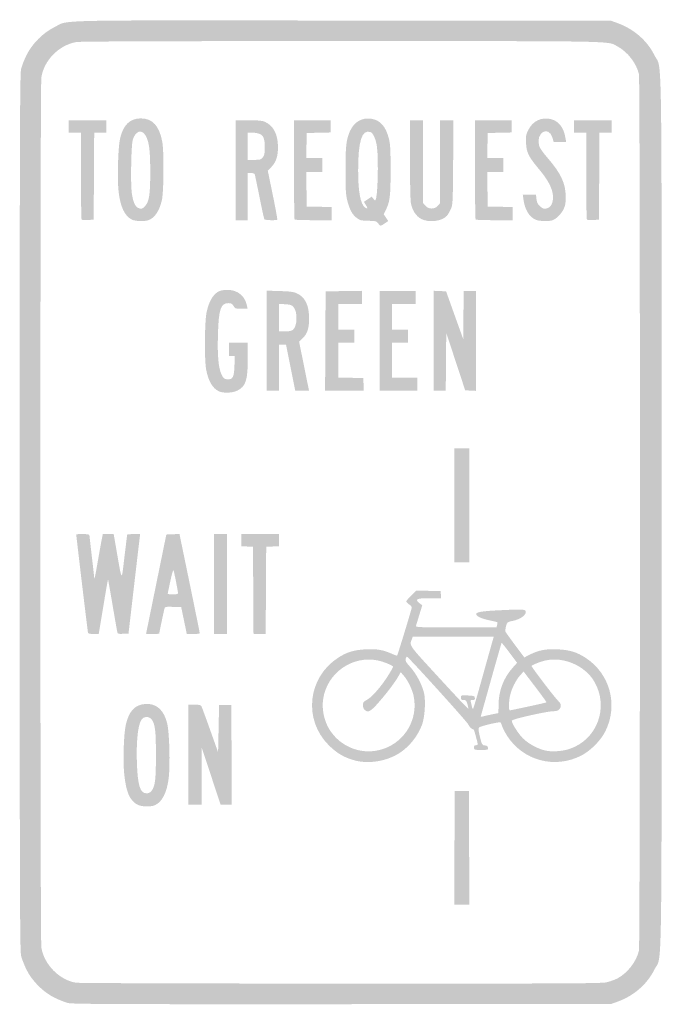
# Model space of a CAD drawing. Header units: inches. Extents: x -5.9 to 5.9, y -9 to 9.
import ezdxf

# ---------------------------------------------------------------- set-up
doc = ezdxf.new("R2010")
doc.units = ezdxf.units.IN
doc.header["$MEASUREMENT"] = 0

msp = doc.modelspace()

# ---------------------------------------------------------------- hatches: boundary and pattern name
h = msp.add_hatch(color=7)
edge = h.paths.add_edge_path()
edge.add_spline(control_points=[(-4.978, -8.973), (-5.03, -8.959), (-5.139, -8.916), (-5.219, -8.877), (-5.426, -8.776), (-5.632, -8.57), (-5.733, -8.363), (-5.772, -8.282), (-5.816, -8.17), (-5.83, -8.114), (-5.853, -8.023), (-5.856, -7.088), (-5.856, -0.009), (-5.856, 7.071), (-5.853, 8.006), (-5.83, 8.096), (-5.816, 8.153), (-5.772, 8.265), (-5.733, 8.345), (-5.632, 8.553), (-5.426, 8.758), (-5.219, 8.86), (-4.942, 8.995), (-5.428, 8.984), (0.044, 8.979)], knot_values=[0, 0, 0, 0, 1, 1, 1, 2, 2, 2, 3, 3, 3, 4, 4, 4, 5, 5, 5, 6, 6, 6, 7, 7, 7, 8, 8, 8, 8], degree=3, periodic=0)
edge.add_line((0.044, 8.979), (4.952, 8.974))
edge.add_line((4.952, 8.974), (5.064, 8.934))
edge.add_spline(control_points=[(5.064, 8.934), (5.363, 8.827), (5.61, 8.613), (5.743, 8.343), (5.886, 8.054), (5.873, 8.875), (5.873, -0.009), (5.873, -8.892), (5.886, -8.071), (5.743, -8.361), (5.61, -8.63), (5.363, -8.845), (5.064, -8.951)], knot_values=[0, 0, 0, 0, 1, 1, 1, 2, 2, 2, 3, 3, 3, 4, 4, 4, 4], degree=3, periodic=0)
edge.add_line((5.064, -8.951), (4.952, -8.991))
edge.add_line((4.952, -8.991), (0.034, -8.995))
edge.add_spline(control_points=[(0.034, -8.995), (-4.204, -8.997), (-4.896, -8.994), (-4.978, -8.973)], knot_values=[0, 0, 0, 0, 1, 1, 1, 1], degree=3, periodic=0)
edge = h.paths.add_edge_path(flags=0)
edge.add_spline(control_points=[(4.862, -8.596), (4.926, -8.582), (5.019, -8.549), (5.068, -8.523), (5.252, -8.424), (5.414, -8.215), (5.459, -8.016), (5.483, -7.911), (5.483, 7.894), (5.459, 7.999), (5.414, 8.197), (5.252, 8.407), (5.068, 8.506), (4.876, 8.609), (5.178, 8.603), (0.007, 8.604), (-3.146, 8.604), (-4.763, 8.598), (-4.825, 8.586), (-5.144, 8.526), (-5.409, 8.256), (-5.461, 7.941), (-5.484, 7.799), (-5.484, -7.816), (-5.461, -7.958), (-5.41, -8.271), (-5.134, -8.552), (-4.828, -8.603), (-4.783, -8.611), (-2.61, -8.618), (0, -8.619), (4.064, -8.62), (4.762, -8.617), (4.862, -8.596)], knot_values=[0, 0, 0, 0, 1, 1, 1, 2, 2, 2, 3, 3, 3, 4, 4, 4, 5, 5, 5, 6, 6, 6, 7, 7, 7, 8, 8, 8, 9, 9, 9, 10, 10, 10, 11, 11, 11, 11], degree=3, periodic=0)
h = msp.add_hatch(color=7)
edge = h.paths.add_edge_path()
edge.add_spline(control_points=[(0.693, 5.273), (0.663, 5.315), (0.651, 5.318), (0.514, 5.32), (0.383, 5.322), (0.361, 5.327), (0.306, 5.369), (0.222, 5.434), (0.178, 5.51), (0.135, 5.669), (0.103, 5.789), (0.098, 5.853), (0.097, 6.227), (0.096, 6.678), (0.11, 6.807), (0.179, 6.959), (0.256, 7.127), (0.394, 7.208), (0.564, 7.185), (0.729, 7.162), (0.833, 7.046), (0.89, 6.821), (0.915, 6.721), (0.921, 6.622), (0.921, 6.244), (0.921, 5.76), (0.909, 5.665), (0.828, 5.506)], knot_values=[0, 0, 0, 0, 1, 1, 1, 2, 2, 2, 3, 3, 3, 4, 4, 4, 5, 5, 5, 6, 6, 6, 7, 7, 7, 8, 8, 8, 9, 9, 9, 9], degree=3, periodic=0)
edge.add_line((0.828, 5.506), (0.794, 5.44))
edge.add_line((0.794, 5.44), (0.837, 5.377))
edge.add_line((0.837, 5.377), (0.879, 5.315))
edge.add_line((0.879, 5.315), (0.814, 5.272))
edge.add_spline(control_points=[(0.814, 5.272), (0.735, 5.217), (0.734, 5.218), (0.693, 5.273)], knot_values=[0, 0, 0, 0, 1, 1, 1, 1], degree=3, periodic=0)
edge = h.paths.add_edge_path(flags=0)
edge.add_line((0.468, 5.61), (0.433, 5.666))
edge.add_line((0.433, 5.666), (0.505, 5.714))
edge.add_line((0.505, 5.714), (0.577, 5.761))
edge.add_line((0.577, 5.761), (0.606, 5.723))
edge.add_spline(control_points=[(0.606, 5.723), (0.622, 5.702), (0.639, 5.689), (0.644, 5.694), (0.685, 5.735), (0.704, 6.419), (0.672, 6.67), (0.653, 6.812), (0.603, 6.925), (0.55, 6.942), (0.396, 6.991), (0.328, 6.777), (0.328, 6.244), (0.327, 5.858), (0.371, 5.621), (0.453, 5.564), (0.504, 5.528), (0.509, 5.545), (0.468, 5.61)], knot_values=[0, 0, 0, 0, 1, 1, 1, 2, 2, 2, 3, 3, 3, 4, 4, 4, 5, 5, 5, 6, 6, 6, 6], degree=3, periodic=0)
h = msp.add_hatch(color=7)
edge = h.paths.add_edge_path()
edge.add_spline(control_points=[(3.574, 5.338), (3.453, 5.391), (3.374, 5.522), (3.348, 5.714)], knot_values=[0, 0, 0, 0, 1, 1, 1, 1], degree=3, periodic=0)
edge.add_line((3.348, 5.714), (3.337, 5.796))
edge.add_line((3.337, 5.796), (3.458, 5.796))
edge.add_line((3.458, 5.796), (3.578, 5.796))
edge.add_line((3.578, 5.796), (3.587, 5.715))
edge.add_spline(control_points=[(3.587, 5.715), (3.595, 5.652), (3.609, 5.623), (3.65, 5.586), (3.709, 5.533), (3.73, 5.529), (3.798, 5.555), (3.864, 5.58), (3.899, 5.678), (3.886, 5.795), (3.87, 5.928), (3.792, 6.072), (3.634, 6.261), (3.441, 6.492), (3.406, 6.564), (3.396, 6.739), (3.39, 6.867), (3.394, 6.89), (3.436, 6.977), (3.519, 7.146), (3.682, 7.223), (3.858, 7.176), (3.991, 7.14), (4.081, 7.026), (4.113, 6.85)], knot_values=[0, 0, 0, 0, 1, 1, 1, 2, 2, 2, 3, 3, 3, 4, 4, 4, 5, 5, 5, 6, 6, 6, 7, 7, 7, 8, 8, 8, 8], degree=3, periodic=0)
edge.add_line((4.113, 6.85), (4.129, 6.761))
edge.add_line((4.129, 6.761), (4.015, 6.761))
edge.add_line((4.015, 6.761), (3.901, 6.761))
edge.add_line((3.901, 6.761), (3.876, 6.843))
edge.add_spline(control_points=[(3.876, 6.843), (3.804, 7.069), (3.571, 6.926), (3.634, 6.695), (3.645, 6.655), (3.702, 6.57), (3.784, 6.476), (4.04, 6.178), (4.119, 6.007), (4.121, 5.753), (4.122, 5.644), (4.114, 5.598), (4.083, 5.534), (4.042, 5.448), (3.952, 5.357), (3.881, 5.33), (3.82, 5.307), (3.634, 5.311), (3.574, 5.338)], knot_values=[0, 0, 0, 0, 1, 1, 1, 2, 2, 2, 3, 3, 3, 4, 4, 4, 5, 5, 5, 6, 6, 6, 6], degree=3, periodic=0)
h = msp.add_hatch(color=7)
edge = h.paths.add_edge_path()
edge.add_spline(control_points=[(-4.725, 5.342), (-4.731, 5.349), (-4.737, 5.709), (-4.737, 6.144)], knot_values=[0, 0, 0, 0, 1, 1, 1, 1], degree=3, periodic=0)
edge.add_line((-4.737, 6.144), (-4.737, 6.933))
edge.add_line((-4.737, 6.933), (-4.849, 6.933))
edge.add_line((-4.849, 6.933), (-4.961, 6.933))
edge.add_line((-4.961, 6.933), (-4.961, 7.045))
edge.add_line((-4.961, 7.045), (-4.961, 7.157))
edge.add_line((-4.961, 7.157), (-4.616, 7.157))
edge.add_line((-4.616, 7.157), (-4.272, 7.157))
edge.add_line((-4.272, 7.157), (-4.272, 7.045))
edge.add_line((-4.272, 7.045), (-4.272, 6.933))
edge.add_line((-4.272, 6.933), (-4.384, 6.933))
edge.add_line((-4.384, 6.933), (-4.495, 6.933))
edge.add_line((-4.495, 6.933), (-4.5, 6.136))
edge.add_line((-4.5, 6.136), (-4.504, 5.34))
edge.add_line((-4.504, 5.34), (-4.608, 5.335))
edge.add_spline(control_points=[(-4.608, 5.335), (-4.666, 5.332), (-4.718, 5.335), (-4.725, 5.342)], knot_values=[0, 0, 0, 0, 1, 1, 1, 1], degree=3, periodic=0)
h = msp.add_hatch(color=7)
edge = h.paths.add_edge_path()
edge.add_spline(control_points=[(-3.798, 5.338), (-3.932, 5.396), (-4.016, 5.567), (-4.049, 5.849), (-4.075, 6.072), (-4.06, 6.651), (-4.024, 6.815), (-3.968, 7.069), (-3.844, 7.191), (-3.643, 7.191), (-3.431, 7.191), (-3.307, 7.056), (-3.252, 6.769), (-3.217, 6.582), (-3.223, 5.839), (-3.26, 5.688), (-3.309, 5.492), (-3.389, 5.375), (-3.502, 5.332), (-3.568, 5.307), (-3.735, 5.31), (-3.798, 5.338)], knot_values=[0, 0, 0, 0, 1, 1, 1, 2, 2, 2, 3, 3, 3, 4, 4, 4, 5, 5, 5, 6, 6, 6, 7, 7, 7, 7], degree=3, periodic=0)
edge = h.paths.add_edge_path(flags=0)
edge.add_spline(control_points=[(-3.574, 5.579), (-3.492, 5.662), (-3.471, 5.785), (-3.471, 6.201), (-3.471, 6.609), (-3.489, 6.757), (-3.554, 6.874), (-3.625, 7.001), (-3.74, 6.964), (-3.791, 6.798), (-3.819, 6.708), (-3.832, 6.004), (-3.809, 5.835), (-3.788, 5.678), (-3.75, 5.583), (-3.697, 5.558), (-3.641, 5.531), (-3.619, 5.534), (-3.574, 5.579)], knot_values=[0, 0, 0, 0, 1, 1, 1, 2, 2, 2, 3, 3, 3, 4, 4, 4, 5, 5, 5, 6, 6, 6, 6], degree=3, periodic=0)
h = msp.add_hatch(color=7)
edge = h.paths.add_edge_path()
edge.add_line((-1.912, 6.244), (-1.912, 7.157))
edge.add_line((-1.912, 7.157), (-1.675, 7.157))
edge.add_spline(control_points=[(-1.675, 7.157), (-1.483, 7.156), (-1.425, 7.15), (-1.369, 7.125), (-1.218, 7.056), (-1.137, 6.895), (-1.137, 6.666), (-1.137, 6.498), (-1.172, 6.392), (-1.255, 6.306)], knot_values=[0, 0, 0, 0, 1, 1, 1, 2, 2, 2, 3, 3, 3, 3], degree=3, periodic=0)
edge.add_line((-1.255, 6.306), (-1.323, 6.235))
edge.add_line((-1.323, 6.235), (-1.232, 5.793))
edge.add_spline(control_points=[(-1.232, 5.793), (-1.182, 5.549), (-1.145, 5.346), (-1.15, 5.34), (-1.167, 5.324), (-1.375, 5.33), (-1.386, 5.347), (-1.392, 5.356), (-1.431, 5.537), (-1.473, 5.748), (-1.516, 5.959), (-1.555, 6.146), (-1.56, 6.162), (-1.567, 6.183), (-1.588, 6.192), (-1.629, 6.192)], knot_values=[0, 0, 0, 0, 1, 1, 1, 2, 2, 2, 3, 3, 3, 4, 4, 4, 5, 5, 5, 5], degree=3, periodic=0)
edge.add_line((-1.629, 6.192), (-1.688, 6.192))
edge.add_line((-1.688, 6.192), (-1.688, 5.762))
edge.add_line((-1.688, 5.762), (-1.688, 5.331))
edge.add_line((-1.688, 5.331), (-1.8, 5.331))
edge.add_line((-1.8, 5.331), (-1.912, 5.331))
edge.add_line((-1.912, 5.331), (-1.912, 6.244))
edge = h.paths.add_edge_path(flags=0)
edge.add_spline(control_points=[(-1.414, 6.479), (-1.384, 6.516), (-1.378, 6.549), (-1.378, 6.661), (-1.378, 6.831), (-1.405, 6.89), (-1.494, 6.915), (-1.53, 6.925), (-1.588, 6.933), (-1.623, 6.933)], knot_values=[0, 0, 0, 0, 1, 1, 1, 2, 2, 2, 3, 3, 3, 3], degree=3, periodic=0)
edge.add_line((-1.623, 6.933), (-1.688, 6.933))
edge.add_line((-1.688, 6.933), (-1.688, 6.683))
edge.add_line((-1.688, 6.683), (-1.688, 6.433))
edge.add_line((-1.688, 6.433), (-1.569, 6.433))
edge.add_spline(control_points=[(-1.569, 6.433), (-1.46, 6.433), (-1.446, 6.438), (-1.414, 6.479)], knot_values=[0, 0, 0, 0, 1, 1, 1, 1], degree=3, periodic=0)
h = msp.add_hatch(color=7)
edge = h.paths.add_edge_path()
edge.add_spline(control_points=[(-0.833, 5.343), (-0.839, 5.349), (-0.844, 5.76), (-0.844, 6.256)], knot_values=[0, 0, 0, 0, 1, 1, 1, 1], degree=3, periodic=0)
edge.add_line((-0.844, 6.256), (-0.844, 7.157))
edge.add_line((-0.844, 7.157), (-0.508, 7.157))
edge.add_line((-0.508, 7.157), (-0.172, 7.157))
edge.add_line((-0.172, 7.157), (-0.172, 7.045))
edge.add_line((-0.172, 7.045), (-0.172, 6.934))
edge.add_line((-0.172, 6.934), (-0.392, 6.929))
edge.add_line((-0.392, 6.929), (-0.611, 6.924))
edge.add_line((-0.611, 6.924), (-0.616, 6.696))
edge.add_line((-0.616, 6.696), (-0.621, 6.468))
edge.add_line((-0.621, 6.468), (-0.474, 6.468))
edge.add_line((-0.474, 6.468), (-0.327, 6.468))
edge.add_line((-0.327, 6.468), (-0.327, 6.339))
edge.add_line((-0.327, 6.339), (-0.327, 6.21))
edge.add_line((-0.327, 6.21), (-0.474, 6.21))
edge.add_line((-0.474, 6.21), (-0.621, 6.21))
edge.add_line((-0.621, 6.21), (-0.616, 5.895))
edge.add_line((-0.616, 5.895), (-0.611, 5.581))
edge.add_line((-0.611, 5.581), (-0.383, 5.576))
edge.add_line((-0.383, 5.576), (-0.155, 5.571))
edge.add_line((-0.155, 5.571), (-0.155, 5.451))
edge.add_line((-0.155, 5.451), (-0.155, 5.331))
edge.add_line((-0.155, 5.331), (-0.488, 5.331))
edge.add_spline(control_points=[(-0.488, 5.331), (-0.671, 5.331), (-0.826, 5.336), (-0.833, 5.343)], knot_values=[0, 0, 0, 0, 1, 1, 1, 1], degree=3, periodic=0)
h = msp.add_hatch(color=7)
edge = h.paths.add_edge_path()
edge.add_spline(control_points=[(1.48, 5.354), (1.387, 5.403), (1.317, 5.51), (1.292, 5.639), (1.282, 5.693), (1.275, 6.034), (1.275, 6.444)], knot_values=[0, 0, 0, 0, 1, 1, 1, 2, 2, 2, 2], degree=3, periodic=0)
edge.add_line((1.275, 6.444), (1.275, 7.157))
edge.add_line((1.275, 7.157), (1.395, 7.157))
edge.add_line((1.395, 7.157), (1.516, 7.157))
edge.add_line((1.516, 7.157), (1.516, 6.4))
edge.add_line((1.516, 6.4), (1.516, 5.643))
edge.add_line((1.516, 5.643), (1.557, 5.595))
edge.add_spline(control_points=[(1.557, 5.595), (1.616, 5.527), (1.726, 5.527), (1.785, 5.595)], knot_values=[0, 0, 0, 0, 1, 1, 1, 1], degree=3, periodic=0)
edge.add_line((1.785, 5.595), (1.826, 5.643))
edge.add_line((1.826, 5.643), (1.826, 6.4))
edge.add_line((1.826, 6.4), (1.826, 7.157))
edge.add_line((1.826, 7.157), (1.947, 7.157))
edge.add_line((1.947, 7.157), (2.069, 7.157))
edge.add_line((2.069, 7.157), (2.064, 6.386))
edge.add_spline(control_points=[(2.064, 6.386), (2.058, 5.625), (2.058, 5.614), (2.019, 5.53), (1.997, 5.483), (1.966, 5.429), (1.95, 5.411), (1.86, 5.31), (1.618, 5.281), (1.48, 5.354)], knot_values=[0, 0, 0, 0, 1, 1, 1, 2, 2, 2, 3, 3, 3, 3], degree=3, periodic=0)
h = msp.add_hatch(color=7)
edge = h.paths.add_edge_path()
edge.add_spline(control_points=[(2.475, 5.343), (2.468, 5.349), (2.463, 5.76), (2.463, 6.256)], knot_values=[0, 0, 0, 0, 1, 1, 1, 1], degree=3, periodic=0)
edge.add_line((2.463, 6.256), (2.463, 7.157))
edge.add_line((2.463, 7.157), (2.799, 7.157))
edge.add_line((2.799, 7.157), (3.135, 7.157))
edge.add_line((3.135, 7.157), (3.135, 7.045))
edge.add_line((3.135, 7.045), (3.135, 6.934))
edge.add_line((3.135, 6.934), (2.915, 6.929))
edge.add_line((2.915, 6.929), (2.696, 6.924))
edge.add_line((2.696, 6.924), (2.691, 6.696))
edge.add_line((2.691, 6.696), (2.686, 6.468))
edge.add_line((2.686, 6.468), (2.833, 6.468))
edge.add_line((2.833, 6.468), (2.98, 6.468))
edge.add_line((2.98, 6.468), (2.98, 6.339))
edge.add_line((2.98, 6.339), (2.98, 6.21))
edge.add_line((2.98, 6.21), (2.833, 6.21))
edge.add_line((2.833, 6.21), (2.686, 6.21))
edge.add_line((2.686, 6.21), (2.691, 5.895))
edge.add_line((2.691, 5.895), (2.696, 5.581))
edge.add_line((2.696, 5.581), (2.924, 5.576))
edge.add_line((2.924, 5.576), (3.152, 5.571))
edge.add_line((3.152, 5.571), (3.152, 5.451))
edge.add_line((3.152, 5.451), (3.152, 5.331))
edge.add_line((3.152, 5.331), (2.819, 5.331))
edge.add_spline(control_points=[(2.819, 5.331), (2.636, 5.331), (2.481, 5.336), (2.475, 5.343)], knot_values=[0, 0, 0, 0, 1, 1, 1, 1], degree=3, periodic=0)
h = msp.add_hatch(color=7)
edge = h.paths.add_edge_path()
edge.add_spline(control_points=[(4.508, 5.342), (4.501, 5.349), (4.496, 5.709), (4.496, 6.144)], knot_values=[0, 0, 0, 0, 1, 1, 1, 1], degree=3, periodic=0)
edge.add_line((4.496, 6.144), (4.496, 6.933))
edge.add_line((4.496, 6.933), (4.384, 6.933))
edge.add_line((4.384, 6.933), (4.272, 6.933))
edge.add_line((4.272, 6.933), (4.272, 7.045))
edge.add_line((4.272, 7.045), (4.272, 7.157))
edge.add_line((4.272, 7.157), (4.616, 7.157))
edge.add_line((4.616, 7.157), (4.961, 7.157))
edge.add_line((4.961, 7.157), (4.961, 7.045))
edge.add_line((4.961, 7.045), (4.961, 6.933))
edge.add_line((4.961, 6.933), (4.849, 6.933))
edge.add_line((4.849, 6.933), (4.737, 6.933))
edge.add_line((4.737, 6.933), (4.733, 6.136))
edge.add_line((4.733, 6.136), (4.728, 5.34))
edge.add_line((4.728, 5.34), (4.624, 5.335))
edge.add_spline(control_points=[(4.624, 5.335), (4.567, 5.332), (4.515, 5.335), (4.508, 5.342)], knot_values=[0, 0, 0, 0, 1, 1, 1, 1], degree=3, periodic=0)
h = msp.add_hatch(color=7)
edge = h.paths.add_edge_path()
edge.add_spline(control_points=[(-2.213, 2.203), (-2.331, 2.256), (-2.409, 2.388), (-2.449, 2.601), (-2.483, 2.779), (-2.477, 3.474), (-2.442, 3.645), (-2.391, 3.884), (-2.294, 4.024), (-2.161, 4.049), (-1.935, 4.092), (-1.753, 3.986), (-1.708, 3.785)], knot_values=[0, 0, 0, 0, 1, 1, 1, 2, 2, 2, 3, 3, 3, 4, 4, 4, 4], degree=3, periodic=0)
edge.add_line((-1.708, 3.785), (-1.692, 3.712))
edge.add_line((-1.692, 3.712), (-1.806, 3.712))
edge.add_spline(control_points=[(-1.806, 3.712), (-1.915, 3.712), (-1.922, 3.715), (-1.95, 3.764), (-1.975, 3.807), (-1.99, 3.815), (-2.046, 3.815), (-2.184, 3.815), (-2.222, 3.697), (-2.234, 3.23), (-2.245, 2.842), (-2.224, 2.624), (-2.166, 2.507), (-2.132, 2.439), (-2.12, 2.428), (-2.066, 2.424), (-1.963, 2.415), (-1.939, 2.459), (-1.932, 2.672)], knot_values=[0, 0, 0, 0, 1, 1, 1, 2, 2, 2, 3, 3, 3, 4, 4, 4, 5, 5, 5, 6, 6, 6, 6], degree=3, periodic=0)
edge.add_line((-1.932, 2.672), (-1.926, 2.851))
edge.add_line((-1.926, 2.851), (-1.979, 2.851))
edge.add_line((-1.979, 2.851), (-2.033, 2.851))
edge.add_line((-2.033, 2.851), (-2.033, 2.971))
edge.add_line((-2.033, 2.971), (-2.033, 3.092))
edge.add_line((-2.033, 3.092), (-1.86, 3.092))
edge.add_line((-1.86, 3.092), (-1.688, 3.092))
edge.add_line((-1.688, 3.092), (-1.688, 2.817))
edge.add_spline(control_points=[(-1.688, 2.817), (-1.688, 2.408), (-1.724, 2.295), (-1.877, 2.218), (-1.966, 2.173), (-2.13, 2.166), (-2.213, 2.203)], knot_values=[0, 0, 0, 0, 1, 1, 1, 2, 2, 2, 2], degree=3, periodic=0)
h = msp.add_hatch(color=7)
edge = h.paths.add_edge_path()
edge.add_line((-1.344, 3.128), (-1.344, 4.043))
edge.add_line((-1.344, 4.043), (-1.107, 4.036))
edge.add_spline(control_points=[(-1.107, 4.036), (-0.914, 4.03), (-0.855, 4.022), (-0.79, 3.993), (-0.64, 3.925), (-0.568, 3.776), (-0.568, 3.531), (-0.568, 3.356), (-0.602, 3.255), (-0.686, 3.172)], knot_values=[0, 0, 0, 0, 1, 1, 1, 2, 2, 2, 3, 3, 3, 3], degree=3, periodic=0)
edge.add_line((-0.686, 3.172), (-0.751, 3.109))
edge.add_line((-0.751, 3.109), (-0.669, 2.709))
edge.add_spline(control_points=[(-0.669, 2.709), (-0.625, 2.488), (-0.584, 2.287), (-0.579, 2.261)], knot_values=[0, 0, 0, 0, 1, 1, 1, 1], degree=3, periodic=0)
edge.add_line((-0.579, 2.261), (-0.569, 2.213))
edge.add_line((-0.569, 2.213), (-0.695, 2.213))
edge.add_line((-0.695, 2.213), (-0.821, 2.213))
edge.add_line((-0.821, 2.213), (-0.906, 2.635))
edge.add_line((-0.906, 2.635), (-0.99, 3.057))
edge.add_line((-0.99, 3.057), (-1.055, 3.057))
edge.add_line((-1.055, 3.057), (-1.12, 3.057))
edge.add_line((-1.12, 3.057), (-1.12, 2.635))
edge.add_line((-1.12, 2.635), (-1.12, 2.213))
edge.add_line((-1.12, 2.213), (-1.232, 2.213))
edge.add_line((-1.232, 2.213), (-1.344, 2.213))
edge.add_line((-1.344, 2.213), (-1.344, 3.128))
edge = h.paths.add_edge_path(flags=0)
edge.add_spline(control_points=[(-0.862, 3.329), (-0.782, 3.394), (-0.776, 3.654), (-0.852, 3.743), (-0.885, 3.781), (-0.908, 3.789), (-1.005, 3.795)], knot_values=[0, 0, 0, 0, 1, 1, 1, 2, 2, 2, 2], degree=3, periodic=0)
edge.add_line((-1.005, 3.795), (-1.12, 3.802))
edge.add_line((-1.12, 3.802), (-1.12, 3.55))
edge.add_line((-1.12, 3.55), (-1.12, 3.299))
edge.add_line((-1.12, 3.299), (-1.01, 3.299))
edge.add_spline(control_points=[(-1.01, 3.299), (-0.93, 3.299), (-0.889, 3.307), (-0.862, 3.329)], knot_values=[0, 0, 0, 0, 1, 1, 1, 1], degree=3, periodic=0)
for points in [[(-0.271, 3.122), (-0.267, 4.031), (0.065, 4.035), (0.396, 4.04), (0.396, 3.919), (0.396, 3.798), (0.181, 3.798), (-0.034, 3.798), (-0.034, 3.566), (-0.034, 3.333), (0.112, 3.333), (0.258, 3.333), (0.258, 3.212), (0.258, 3.092), (0.112, 3.092), (-0.034, 3.092), (-0.034, 2.774), (-0.034, 2.456), (0.194, 2.451), (0.422, 2.446), (0.427, 2.33), (0.432, 2.213), (0.078, 2.213), (-0.276, 2.213), (-0.271, 3.122)], [(0.723, 3.126), (0.723, 4.039), (1.051, 4.039), (1.378, 4.039), (1.378, 3.919), (1.378, 3.798), (1.163, 3.798), (0.947, 3.798), (0.947, 3.566), (0.947, 3.333), (1.094, 3.333), (1.24, 3.333), (1.24, 3.212), (1.24, 3.092), (1.094, 3.092), (0.947, 3.092), (0.947, 2.773), (0.947, 2.455), (1.18, 2.455), (1.412, 2.455), (1.412, 2.334), (1.412, 2.213), (1.068, 2.213), (0.723, 2.213), (0.723, 3.126)], [(1.705, 3.127), (1.705, 4.041), (1.82, 4.036), (1.935, 4.031), (2.091, 3.594), (2.248, 3.158), (2.252, 3.598), (2.257, 4.039), (2.369, 4.039), (2.48, 4.039), (2.48, 3.125), (2.48, 2.212), (2.382, 2.217), (2.284, 2.222), (2.111, 2.747), (1.938, 3.273), (1.933, 2.743), (1.929, 2.213), (1.817, 2.213), (1.705, 2.213), (1.705, 3.127)], [(2.084, 0.121), (2.084, 1.163), (2.222, 1.163), (2.36, 1.163), (2.36, 0.121), (2.36, -0.922), (2.222, -0.922), (2.084, -0.922), (2.084, 0.121)], [(-2.308, -1.318), (-2.308, -0.405), (-2.188, -0.405), (-2.067, -0.405), (-2.067, -1.318), (-2.067, -2.231), (-2.188, -2.231), (-2.308, -2.231), (-2.308, -1.318)], [(-1.589, -1.434), (-1.593, -0.637), (-1.701, -0.632), (-1.809, -0.627), (-1.809, -0.516), (-1.809, -0.405), (-1.464, -0.405), (-1.12, -0.405), (-1.12, -0.516), (-1.12, -0.627), (-1.236, -0.632), (-1.352, -0.637), (-1.357, -1.434), (-1.361, -2.231), (-1.473, -2.231), (-1.584, -2.231), (-1.589, -1.434)], [(2.088, -6.136), (2.093, -5.099), (2.222, -5.099), (2.351, -5.099), (2.356, -6.136), (2.36, -7.174), (2.222, -7.174), (2.084, -7.174), (2.088, -6.136)]]:
    msp.add_hatch(color=7).paths.add_polyline_path(points)
h = msp.add_hatch(color=7)
edge = h.paths.add_edge_path()
edge.add_spline(control_points=[(-4.608, -2.209), (-4.614, -2.193), (-4.823, -0.443), (-4.823, -0.41), (-4.823, -0.407), (-4.769, -0.405), (-4.702, -0.405), (-4.618, -0.405), (-4.582, -0.411), (-4.582, -0.426), (-4.581, -0.438), (-4.562, -0.611), (-4.539, -0.81), (-4.515, -1.009), (-4.496, -1.182), (-4.496, -1.196), (-4.495, -1.262), (-4.477, -1.178), (-4.428, -0.896), (-4.398, -0.725), (-4.366, -0.545), (-4.356, -0.495)], knot_values=[0, 0, 0, 0, 1, 1, 1, 2, 2, 2, 3, 3, 3, 4, 4, 4, 5, 5, 5, 6, 6, 6, 7, 7, 7, 7], degree=3, periodic=0)
edge.add_line((-4.356, -0.495), (-4.338, -0.405))
edge.add_line((-4.338, -0.405), (-4.239, -0.405))
edge.add_line((-4.239, -0.405), (-4.139, -0.405))
edge.add_line((-4.139, -0.405), (-4.083, -0.728))
edge.add_spline(control_points=[(-4.083, -0.728), (-3.985, -1.29), (-3.997, -1.282), (-3.943, -0.827), (-3.916, -0.609), (-3.894, -0.425), (-3.894, -0.418), (-3.893, -0.411), (-3.839, -0.405), (-3.774, -0.405)], knot_values=[0, 0, 0, 0, 1, 1, 1, 2, 2, 2, 3, 3, 3, 3], degree=3, periodic=0)
edge.add_line((-3.774, -0.405), (-3.655, -0.405))
edge.add_line((-3.655, -0.405), (-3.663, -0.469))
edge.add_spline(control_points=[(-3.663, -0.469), (-3.668, -0.505), (-3.716, -0.914), (-3.77, -1.378)], knot_values=[0, 0, 0, 0, 1, 1, 1, 1], degree=3, periodic=0)
edge.add_line((-3.77, -1.378), (-3.868, -2.222))
edge.add_line((-3.868, -2.222), (-3.966, -2.227))
edge.add_spline(control_points=[(-3.966, -2.227), (-4.056, -2.232), (-4.065, -2.229), (-4.073, -2.193), (-4.079, -2.171), (-4.117, -1.949), (-4.16, -1.699), (-4.202, -1.449), (-4.239, -1.242), (-4.242, -1.238), (-4.245, -1.235), (-4.277, -1.412), (-4.313, -1.632), (-4.349, -1.852), (-4.386, -2.077), (-4.396, -2.132)], knot_values=[0, 0, 0, 0, 1, 1, 1, 2, 2, 2, 3, 3, 3, 4, 4, 4, 5, 5, 5, 5], degree=3, periodic=0)
edge.add_line((-4.396, -2.132), (-4.413, -2.231))
edge.add_line((-4.413, -2.231), (-4.507, -2.231))
edge.add_spline(control_points=[(-4.507, -2.231), (-4.566, -2.231), (-4.603, -2.223), (-4.608, -2.209)], knot_values=[0, 0, 0, 0, 1, 1, 1, 1], degree=3, periodic=0)
h = msp.add_hatch(color=7)
edge = h.paths.add_edge_path()
edge.add_spline(control_points=[(-3.538, -2.183), (-3.533, -2.157), (-3.449, -1.748), (-3.353, -1.275)], knot_values=[0, 0, 0, 0, 1, 1, 1, 1], degree=3, periodic=0)
edge.add_line((-3.353, -1.275), (-3.177, -0.413))
edge.add_line((-3.177, -0.413), (-3.057, -0.408))
edge.add_line((-3.057, -0.408), (-2.937, -0.403))
edge.add_line((-2.937, -0.403), (-2.751, -1.304))
edge.add_spline(control_points=[(-2.751, -1.304), (-2.649, -1.799), (-2.566, -2.211), (-2.566, -2.218), (-2.566, -2.225), (-2.62, -2.231), (-2.685, -2.231)], knot_values=[0, 0, 0, 0, 1, 1, 1, 2, 2, 2, 2], degree=3, periodic=0)
edge.add_line((-2.685, -2.231), (-2.803, -2.231))
edge.add_line((-2.803, -2.231), (-2.854, -1.985))
edge.add_line((-2.854, -1.985), (-2.905, -1.74))
edge.add_line((-2.905, -1.74), (-3.054, -1.735))
edge.add_spline(control_points=[(-3.054, -1.735), (-3.197, -1.73), (-3.203, -1.731), (-3.212, -1.769), (-3.231, -1.849), (-3.307, -2.213), (-3.307, -2.222), (-3.307, -2.227), (-3.361, -2.231), (-3.427, -2.231)], knot_values=[0, 0, 0, 0, 1, 1, 1, 2, 2, 2, 3, 3, 3, 3], degree=3, periodic=0)
edge.add_line((-3.427, -2.231), (-3.547, -2.231))
edge.add_line((-3.547, -2.231), (-3.538, -2.183))
edge = h.paths.add_edge_path(flags=0)
edge.add_spline(control_points=[(-2.963, -1.483), (-2.963, -1.459), (-3.022, -1.155), (-3.042, -1.077), (-3.05, -1.045), (-3.067, -1.094), (-3.102, -1.257), (-3.129, -1.381), (-3.151, -1.487), (-3.152, -1.494), (-3.152, -1.501), (-3.11, -1.507), (-3.057, -1.507), (-2.988, -1.507), (-2.963, -1.501), (-2.963, -1.483)], knot_values=[0, 0, 0, 0, 1, 1, 1, 2, 2, 2, 3, 3, 3, 4, 4, 4, 5, 5, 5, 5], degree=3, periodic=0)
h = msp.add_hatch(color=7)
edge = h.paths.add_edge_path()
edge.add_spline(control_points=[(0.262, -4.54), (0.072, -4.488), (-0.061, -4.41), (-0.208, -4.264), (-0.679, -3.796), (-0.596, -3.026), (-0.037, -2.664), (0.121, -2.562), (0.253, -2.522), (0.463, -2.511), (0.663, -2.5), (0.781, -2.52), (0.935, -2.588), (0.989, -2.612), (1.037, -2.629), (1.04, -2.625), (1.051, -2.614), (1.309, -1.766), (1.309, -1.743), (1.309, -1.732), (1.286, -1.707), (1.257, -1.688), (1.229, -1.669), (1.206, -1.646), (1.206, -1.636), (1.206, -1.626), (1.247, -1.577), (1.297, -1.528)], knot_values=[0, 0, 0, 0, 1, 1, 1, 2, 2, 2, 3, 3, 3, 4, 4, 4, 5, 5, 5, 6, 6, 6, 7, 7, 7, 8, 8, 8, 9, 9, 9, 9], degree=3, periodic=0)
edge.add_line((1.297, -1.528), (1.389, -1.437))
edge.add_line((1.389, -1.437), (1.612, -1.442))
edge.add_line((1.612, -1.442), (1.834, -1.447))
edge.add_line((1.834, -1.447), (1.84, -1.511))
edge.add_line((1.84, -1.511), (1.845, -1.576))
edge.add_line((1.845, -1.576), (1.64, -1.576))
edge.add_spline(control_points=[(1.64, -1.576), (1.399, -1.576), (1.357, -1.595), (1.447, -1.666)], knot_values=[0, 0, 0, 0, 1, 1, 1, 1], degree=3, periodic=0)
edge.add_line((1.447, -1.666), (1.499, -1.707))
edge.add_line((1.499, -1.707), (1.447, -1.878))
edge.add_spline(control_points=[(1.447, -1.878), (1.418, -1.973), (1.39, -2.063), (1.385, -2.08), (1.376, -2.108), (1.419, -2.11), (2.116, -2.11)], knot_values=[0, 0, 0, 0, 1, 1, 1, 2, 2, 2, 2], degree=3, periodic=0)
edge.add_line((2.116, -2.11), (2.856, -2.11))
edge.add_line((2.856, -2.11), (2.867, -2.065))
edge.add_spline(control_points=[(2.867, -2.065), (2.873, -2.04), (2.876, -2.018), (2.873, -2.015), (2.87, -2.013), (2.806, -1.998), (2.731, -1.982), (2.593, -1.954), (2.498, -1.912), (2.485, -1.873), (2.471, -1.834), (2.574, -1.814), (2.868, -1.799), (3.319, -1.777), (3.375, -1.778), (3.388, -1.811), (3.413, -1.876), (3.3, -1.962), (3.152, -1.991), (3.054, -2.01), (3.052, -2.012), (3.031, -2.086), (3.02, -2.127), (3.015, -2.172), (3.02, -2.186), (3.025, -2.2), (3.105, -2.312), (3.197, -2.435)], knot_values=[0, 0, 0, 0, 1, 1, 1, 2, 2, 2, 3, 3, 3, 4, 4, 4, 5, 5, 5, 6, 6, 6, 7, 7, 7, 8, 8, 8, 9, 9, 9, 9], degree=3, periodic=0)
edge.add_line((3.197, -2.435), (3.365, -2.659))
edge.add_line((3.365, -2.659), (3.462, -2.609))
edge.add_spline(control_points=[(3.462, -2.609), (3.627, -2.526), (3.756, -2.501), (3.97, -2.511), (4.191, -2.521), (4.318, -2.559), (4.481, -2.664), (4.931, -2.955), (5.085, -3.526), (4.845, -4.009), (4.76, -4.18), (4.567, -4.372), (4.397, -4.457), (3.913, -4.698), (3.342, -4.543), (3.051, -4.093), (3.013, -4.033), (2.973, -3.957), (2.962, -3.922), (2.95, -3.887), (2.936, -3.853), (2.93, -3.847), (2.915, -3.83), (2.565, -3.912), (2.539, -3.939), (2.521, -3.958), (2.524, -3.989), (2.554, -4.112), (2.589, -4.257), (2.592, -4.262), (2.643, -4.267), (2.683, -4.27), (2.697, -4.281), (2.701, -4.311), (2.706, -4.348), (2.702, -4.349), (2.576, -4.349), (2.449, -4.349), (2.446, -4.348), (2.446, -4.306), (2.446, -4.275), (2.455, -4.263), (2.48, -4.263), (2.499, -4.263), (2.515, -4.257), (2.515, -4.25), (2.514, -4.229), (2.449, -3.985), (2.443, -3.982), (2.386, -3.954), (2.363, -3.932), (2.338, -3.88), (2.31, -3.824), (1.256, -2.66), (1.222, -2.647), (1.214, -2.644), (1.202, -2.661), (1.196, -2.685), (1.187, -2.722), (1.201, -2.747), (1.283, -2.837), (1.392, -2.958), (1.501, -3.166), (1.534, -3.318), (1.564, -3.458), (1.546, -3.744), (1.499, -3.879), (1.426, -4.086), (1.265, -4.29), (1.082, -4.407), (0.847, -4.557), (0.521, -4.61), (0.262, -4.54)], knot_values=[0, 0, 0, 0, 1, 1, 1, 2, 2, 2, 3, 3, 3, 4, 4, 4, 5, 5, 5, 6, 6, 6, 7, 7, 7, 8, 8, 8, 9, 9, 9, 10, 10, 10, 11, 11, 11, 12, 12, 12, 13, 13, 13, 14, 14, 14, 15, 15, 15, 16, 16, 16, 17, 17, 17, 18, 18, 18, 19, 19, 19, 20, 20, 20, 21, 21, 21, 22, 22, 22, 23, 23, 23, 24, 24, 24, 24], degree=3, periodic=0)
edge = h.paths.add_edge_path(flags=0)
edge.add_spline(control_points=[(0.789, -4.33), (1.192, -4.192), (1.428, -3.779), (1.342, -3.364), (1.317, -3.245), (1.239, -3.084), (1.165, -2.997)], knot_values=[0, 0, 0, 0, 1, 1, 1, 2, 2, 2, 2], degree=3, periodic=0)
edge.add_line((1.165, -2.997), (1.106, -2.928))
edge.add_line((1.106, -2.928), (1.074, -2.986))
edge.add_spline(control_points=[(1.074, -2.986), (1.013, -3.097), (0.863, -3.298), (0.712, -3.47), (0.552, -3.653), (0.511, -3.675), (0.445, -3.615), (0.413, -3.586), (0.403, -3.513), (0.427, -3.478), (0.434, -3.467), (0.463, -3.446), (0.491, -3.432), (0.551, -3.401), (0.666, -3.283), (0.77, -3.144), (0.85, -3.038), (0.965, -2.852), (0.965, -2.829), (0.965, -2.807), (0.798, -2.738), (0.692, -2.715), (0.227, -2.616), (-0.237, -2.938), (-0.31, -3.412), (-0.34, -3.601), (-0.297, -3.811), (-0.198, -3.973), (0.01, -4.309), (0.42, -4.457), (0.789, -4.33)], knot_values=[0, 0, 0, 0, 1, 1, 1, 2, 2, 2, 3, 3, 3, 4, 4, 4, 5, 5, 5, 6, 6, 6, 7, 7, 7, 8, 8, 8, 9, 9, 9, 10, 10, 10, 10], degree=3, periodic=0)
edge = h.paths.add_edge_path(flags=0)
edge.add_spline(control_points=[(4.192, -4.33), (4.699, -4.16), (4.916, -3.566), (4.642, -3.098), (4.473, -2.81), (4.083, -2.641), (3.755, -2.714), (3.658, -2.735), (3.497, -2.799), (3.497, -2.815), (3.497, -2.839), (3.941, -3.42), (3.986, -3.455), (4.075, -3.526), (4.024, -3.648), (3.908, -3.641), (3.811, -3.635), (3.135, -3.786), (3.135, -3.813), (3.135, -3.865), (3.25, -4.047), (3.338, -4.136), (3.446, -4.243), (3.629, -4.34), (3.773, -4.365), (3.896, -4.386), (4.066, -4.372), (4.192, -4.33)], knot_values=[0, 0, 0, 0, 1, 1, 1, 2, 2, 2, 3, 3, 3, 4, 4, 4, 5, 5, 5, 6, 6, 6, 7, 7, 7, 8, 8, 8, 9, 9, 9, 9], degree=3, periodic=0)
edge = h.paths.add_edge_path(flags=0)
edge.add_spline(control_points=[(2.753, -3.704), (2.822, -3.689), (2.882, -3.678), (2.886, -3.678), (2.89, -3.678), (2.894, -3.611), (2.894, -3.529), (2.894, -3.272), (2.983, -3.037), (3.15, -2.849)], knot_values=[0, 0, 0, 0, 1, 1, 1, 2, 2, 2, 3, 3, 3, 3], degree=3, periodic=0)
edge.add_line((3.15, -2.849), (3.233, -2.757))
edge.add_line((3.233, -2.757), (3.094, -2.572))
edge.add_spline(control_points=[(3.094, -2.572), (3.018, -2.47), (2.953, -2.39), (2.949, -2.393), (2.946, -2.396), (2.862, -2.689), (2.763, -3.043), (2.664, -3.397), (2.579, -3.7), (2.573, -3.718), (2.565, -3.743), (2.57, -3.748), (2.595, -3.74), (2.612, -3.735), (2.683, -3.718), (2.753, -3.704)], knot_values=[0, 0, 0, 0, 1, 1, 1, 2, 2, 2, 3, 3, 3, 4, 4, 4, 5, 5, 5, 5], degree=3, periodic=0)
edge = h.paths.add_edge_path(flags=0)
edge.add_spline(control_points=[(3.438, -3.556), (3.617, -3.518), (3.765, -3.483), (3.769, -3.48), (3.773, -3.476), (3.68, -3.348), (3.563, -3.194)], knot_values=[0, 0, 0, 0, 1, 1, 1, 2, 2, 2, 2], degree=3, periodic=0)
edge.add_line((3.563, -3.194), (3.351, -2.916))
edge.add_line((3.351, -2.916), (3.286, -2.989))
edge.add_spline(control_points=[(3.286, -2.989), (3.207, -3.077), (3.128, -3.239), (3.102, -3.364), (3.079, -3.474), (3.077, -3.626), (3.099, -3.626), (3.107, -3.626), (3.26, -3.594), (3.438, -3.556)], knot_values=[0, 0, 0, 0, 1, 1, 1, 2, 2, 2, 3, 3, 3, 3], degree=3, periodic=0)
edge = h.paths.add_edge_path(flags=0)
edge.add_spline(control_points=[(2.325, -3.514), (2.306, -3.445), (2.298, -3.436), (2.254, -3.436), (2.213, -3.436), (2.205, -3.429), (2.205, -3.393), (2.205, -3.349), (2.206, -3.349), (2.33, -3.354), (2.444, -3.358), (2.455, -3.362), (2.46, -3.398), (2.465, -3.43), (2.457, -3.436), (2.419, -3.436), (2.387, -3.436), (2.376, -3.443), (2.383, -3.461), (2.388, -3.475), (2.398, -3.514), (2.404, -3.548), (2.41, -3.583), (2.422, -3.605), (2.429, -3.597), (2.436, -3.589), (2.509, -3.342), (2.59, -3.049), (2.672, -2.755), (2.754, -2.463), (2.772, -2.399)], knot_values=[0, 0, 0, 0, 1, 1, 1, 2, 2, 2, 3, 3, 3, 4, 4, 4, 5, 5, 5, 6, 6, 6, 7, 7, 7, 8, 8, 8, 9, 9, 9, 10, 10, 10, 10], degree=3, periodic=0)
edge.add_line((2.772, -2.399), (2.805, -2.282))
edge.add_line((2.805, -2.282), (2.065, -2.282))
edge.add_line((2.065, -2.282), (1.325, -2.282))
edge.add_line((1.325, -2.282), (1.309, -2.326))
edge.add_spline(control_points=[(1.309, -2.326), (1.263, -2.447), (1.238, -2.412), (1.803, -3.027), (2.095, -3.345), (2.337, -3.602), (2.341, -3.599), (2.344, -3.595), (2.338, -3.557), (2.325, -3.514)], knot_values=[0, 0, 0, 0, 1, 1, 1, 2, 2, 2, 3, 3, 3, 3], degree=3, periodic=0)
h = msp.add_hatch(color=7)
edge = h.paths.add_edge_path()
edge.add_spline(control_points=[(-3.707, -5.348), (-3.846, -5.274), (-3.914, -5.114), (-3.947, -4.784), (-3.97, -4.543), (-3.956, -4.066), (-3.919, -3.897), (-3.865, -3.644), (-3.75, -3.52), (-3.559, -3.509), (-3.355, -3.497), (-3.219, -3.62), (-3.16, -3.871), (-3.121, -4.031), (-3.105, -4.622), (-3.133, -4.857), (-3.165, -5.128), (-3.254, -5.303), (-3.388, -5.36), (-3.47, -5.394), (-3.631, -5.388), (-3.707, -5.348)], knot_values=[0, 0, 0, 0, 1, 1, 1, 2, 2, 2, 3, 3, 3, 4, 4, 4, 5, 5, 5, 6, 6, 6, 7, 7, 7, 7], degree=3, periodic=0)
edge = h.paths.add_edge_path(flags=0)
edge.add_spline(control_points=[(-3.448, -5.098), (-3.382, -5.014), (-3.367, -4.899), (-3.367, -4.444), (-3.367, -3.989), (-3.382, -3.874), (-3.448, -3.79), (-3.484, -3.744), (-3.544, -3.734), (-3.599, -3.763), (-3.686, -3.809), (-3.73, -4.127), (-3.715, -4.582), (-3.7, -5), (-3.656, -5.142), (-3.541, -5.142), (-3.498, -5.142), (-3.472, -5.129), (-3.448, -5.098)], knot_values=[0, 0, 0, 0, 1, 1, 1, 2, 2, 2, 3, 3, 3, 4, 4, 4, 5, 5, 5, 6, 6, 6, 6], degree=3, periodic=0)
h = msp.add_hatch(color=7)
edge = h.paths.add_edge_path()
edge.add_line((-2.773, -4.435), (-2.773, -3.522))
edge.add_line((-2.773, -3.522), (-2.662, -3.522))
edge.add_spline(control_points=[(-2.662, -3.522), (-2.573, -3.522), (-2.547, -3.529), (-2.535, -3.553), (-2.526, -3.569), (-2.455, -3.765), (-2.375, -3.987)], knot_values=[0, 0, 0, 0, 1, 1, 1, 2, 2, 2, 2], degree=3, periodic=0)
edge.add_line((-2.375, -3.987), (-2.231, -4.392))
edge.add_line((-2.231, -4.392), (-2.222, -3.962))
edge.add_line((-2.222, -3.962), (-2.213, -3.531))
edge.add_line((-2.213, -3.531), (-2.101, -3.531))
edge.add_line((-2.101, -3.531), (-1.989, -3.531))
edge.add_line((-1.989, -3.531), (-1.985, -4.44))
edge.add_line((-1.985, -4.44), (-1.981, -5.348))
edge.add_line((-1.981, -5.348), (-2.083, -5.348))
edge.add_line((-2.083, -5.348), (-2.186, -5.348))
edge.add_line((-2.186, -5.348), (-2.358, -4.827))
edge.add_line((-2.358, -4.827), (-2.531, -4.306))
edge.add_line((-2.531, -4.306), (-2.532, -4.827))
edge.add_line((-2.532, -4.827), (-2.532, -5.348))
edge.add_line((-2.532, -5.348), (-2.653, -5.348))
edge.add_line((-2.653, -5.348), (-2.773, -5.348))
edge.add_line((-2.773, -5.348), (-2.773, -4.435))

doc.saveas('drawing.dxf')
